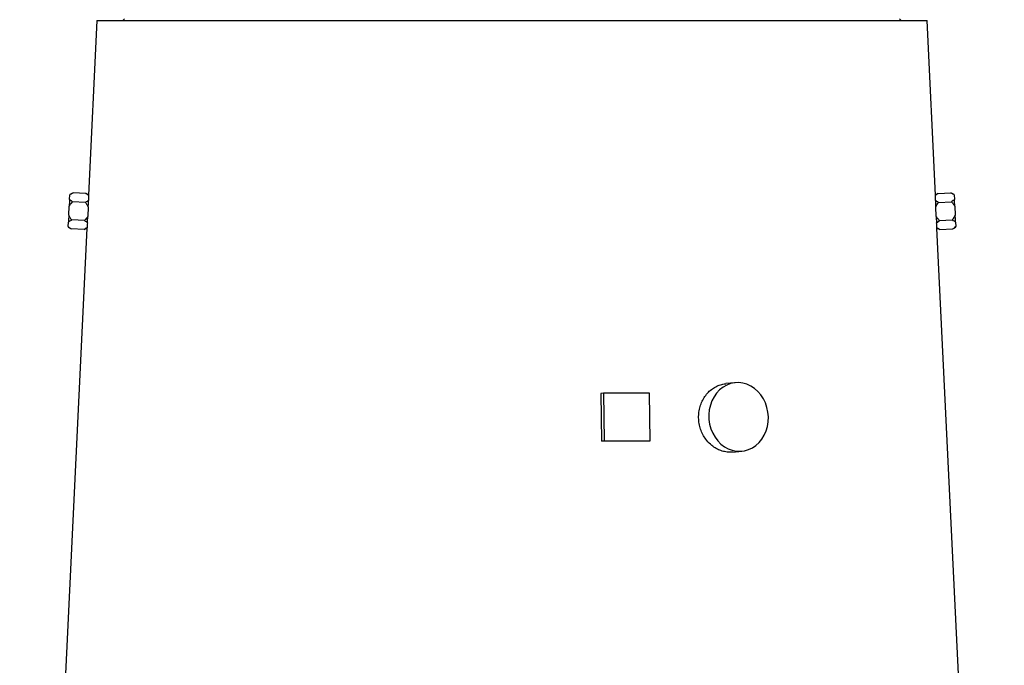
# Model space of a CAD drawing. Header units: millimetres. Extents: x 7 to 914, y 15 to 2075.
# Tile 8 of 9: x 137 to 653, y 1253 to 1591. Entities that reach past the tile are written whole.
import ezdxf

# ---------------------------------------------------------------- set-up
doc = ezdxf.new("R2010")
doc.units = ezdxf.units.MM

msp = doc.modelspace()

# ---------------------------------------------------------------- linework, layer by layer
at = {"color": 7, "linetype": 'Continuous', "lineweight": 25}
for p, q in [((177.89, 1590.98), (173.49, 1499.61)), ((177.89, 1590.98), (612.91, 1590.98)), ((192.4, 1591.98), (191.4, 1590.98)), ((599.4, 1590.98), (598.4, 1591.98)), ((617.3, 1499.59), (612.91, 1590.98)), ((163.53, 1497.41), (163.64, 1499.74)), ((165.33, 1500.87), (163.65, 1500)), ((172.04, 1500.54), (165.33, 1500.87)), ((173.49, 1499.61), (172.04, 1500.54)), ((173.49, 1499.41), (173.49, 1499.5)), ((618.75, 1500.54), (617.29, 1499.61)), ((618.75, 1500.54), (625.46, 1500.87)), ((627.14, 1500), (625.46, 1500.87)), ((627.16, 1499.74), (627.27, 1497.41)), ((163.13, 1489.13), (163.35, 1493.79)), ((171.82, 1495.8), (165.11, 1496.12)), ((173.34, 1493.31), (173.12, 1488.65)), ((617.68, 1488.65), (617.45, 1493.31)), ((618.98, 1495.8), (625.69, 1496.12)), ((627.44, 1493.79), (627.67, 1489.13)), ((171.36, 1486.31), (164.65, 1486.64)), ((617.91, 1485.1), (619.43, 1486.31)), ((619.43, 1486.31), (626.14, 1486.64)), ((172.66, 1482.36), (137.39, 748.98)), ((162.83, 1482.92), (164.42, 1481.89)), ((162.84, 1483.18), (162.95, 1485.51)), ((171.13, 1481.57), (164.42, 1481.89)), ((171.13, 1481.57), (172.66, 1482.36)), ((172.67, 1482.47), (172.68, 1482.56)), ((653.41, 748.98), (618.13, 1482.36)), ((618.13, 1482.36), (619.66, 1481.57)), ((619.66, 1481.57), (626.37, 1481.89)), ((626.37, 1481.89), (627.96, 1482.92)), ((627.84, 1485.51), (627.95, 1483.18)), ((512.42, 1401.38), (507.43, 1400.9)), ((443.34, 1395.98), (441.96, 1395.73)), ((441.96, 1395.73), (442.27, 1370.76)), ((443.34, 1395.98), (443.65, 1371.01)), ((467.49, 1395.98), (443.34, 1395.98)), ((467.8, 1371.01), (467.49, 1395.98)), ((443.65, 1371.01), (442.27, 1370.76)), ((443.65, 1371.01), (467.8, 1371.01)), ((467.8, 1371.01), (466.42, 1370.76)), ((510.87, 1365.06), (515.87, 1365.54))]:
    msp.add_line(p, q, dxfattribs=at)
at = {"color": 7, "linetype": 'Continuous', "lineweight": 25, "flags": 128}
for points in [[(163.53, 1497.41), (163.51, 1497.02), (163.49, 1496.61), (163.47, 1496.18), (163.44, 1495.73), (163.42, 1495.26), (163.4, 1494.79), (163.38, 1494.29), (163.35, 1493.79)], [(163.65, 1500), (163.65, 1499.98), (163.65, 1499.93), (163.64, 1499.85), (163.64, 1499.74)], [(627.16, 1499.74), (627.15, 1499.85), (627.15, 1499.93), (627.14, 1499.98), (627.14, 1500)], [(627.44, 1493.79), (627.42, 1494.29), (627.39, 1494.79), (627.37, 1495.26), (627.35, 1495.73), (627.33, 1496.18), (627.31, 1496.61), (627.29, 1497.02), (627.27, 1497.41)], [(173.35, 1493.5), (173.35, 1493.48), (173.35, 1493.46), (173.35, 1493.43), (173.34, 1493.41), (173.34, 1493.38), (173.34, 1493.36), (173.34, 1493.34), (173.34, 1493.31)], [(617.45, 1493.31), (617.45, 1493.34), (617.45, 1493.36), (617.45, 1493.38), (617.45, 1493.41), (617.45, 1493.43), (617.45, 1493.46), (617.45, 1493.48), (617.44, 1493.5)], [(163.13, 1489.13), (163.1, 1488.62), (163.08, 1488.13), (163.06, 1487.65), (163.03, 1487.19), (163.01, 1486.74), (162.99, 1486.31), (162.97, 1485.9), (162.95, 1485.51)], [(173.12, 1488.65), (173.11, 1488.62), (173.11, 1488.6), (173.11, 1488.58), (173.11, 1488.56), (173.11, 1488.54), (173.11, 1488.51), (173.11, 1488.49), (173.11, 1488.47)], [(617.69, 1488.47), (617.69, 1488.49), (617.68, 1488.51), (617.68, 1488.54), (617.68, 1488.56), (617.68, 1488.58), (617.68, 1488.6), (617.68, 1488.62), (617.68, 1488.65)], [(627.84, 1485.51), (627.82, 1485.9), (627.8, 1486.31), (627.78, 1486.74), (627.76, 1487.19), (627.74, 1487.65), (627.71, 1488.13), (627.69, 1488.62), (627.67, 1489.13)], [(162.84, 1483.18), (162.84, 1483.07), (162.83, 1482.98), (162.83, 1482.94), (162.83, 1482.92)], [(627.96, 1482.92), (627.96, 1482.94), (627.96, 1482.98), (627.96, 1483.07), (627.95, 1483.18)], [(529.74, 1383.46), (529.52, 1385.96), (529.01, 1388.41), (528.21, 1390.77), (527.14, 1392.99), (525.81, 1395.02), (524.26, 1396.82), (522.51, 1398.36), (520.59, 1399.62), (518.55, 1400.56), (516.43, 1401.17), (514.26, 1401.43), (512.09, 1401.34), (509.96, 1400.9), (507.91, 1400.13), (505.98, 1399.03), (504.21, 1397.63), (502.63, 1395.95), (501.28, 1394.03), (500.18, 1391.9), (499.35, 1389.61), (498.81, 1387.2), (498.57, 1384.71), (498.63, 1382.21), (498.99, 1379.72), (499.65, 1377.31), (500.59, 1375.02), (501.79, 1372.89), (503.23, 1370.97), (504.89, 1369.29), (506.73, 1367.89), (508.71, 1366.79), (510.8, 1366.01), (512.95, 1365.58), (515.12, 1365.49), (517.28, 1365.75), (519.38, 1366.36), (521.37, 1367.3), (523.22, 1368.55), (524.9, 1370.1), (526.37, 1371.9), (527.6, 1373.93), (528.56, 1376.15), (529.25, 1378.5), (529.64, 1380.96), (529.74, 1383.46)]]:
    msp.add_lwpolyline(points, dxfattribs=at)
at = {"color": 7, "linetype": 'Continuous', "lineweight": 25}
for centre, major_axis, ratio, start_param, end_param in [((395.91, 1486.2), (222.27, -16.05), 0.576237, 3.163712, 3.183494), ((394.88, 1486.2), (222.27, 16.05), 0.576237, 6.241284, 6.261065), ((395.91, 1467.17), (223.19, -16.11), 0.576237, 3.12745, 3.147172), ((394.88, 1467.17), (223.19, 16.11), 0.576237, 6.277606, 6.297328), ((395.26, 1359.77), (228.63, 2.85), 0.046454, 1.253716, 1.363118)]:
    msp.add_ellipse(centre, major_axis=major_axis, ratio=ratio, start_param=start_param, end_param=end_param, dxfattribs=at)
for points, knots in [([(165.11, 1496.12), (164.82, 1496.31), (164.21, 1496.71), (163.77, 1497.16), (163.53, 1497.41)], [0, 0, 0, 0, 0.4613932, 1, 1, 1, 1]), ([(163.64, 1499.74), (163.86, 1499.95), (164.12, 1500.15), (164.69, 1500.52), (165.01, 1500.7), (165.33, 1500.87)], [0, 0, 0, 0, 0.5, 0.5, 1, 1, 1, 1]), ([(173.45, 1496.87), (172.95, 1496.5), (172.45, 1496.13), (171.82, 1495.8), (171.82, 1495.8)], [0, 0, 0, 0, 0.987532, 1, 1, 1, 1]), ([(172.04, 1500.54), (172.5, 1500.24), (173.03, 1499.87), (173.43, 1499.47), (173.49, 1499.41)], [0, 0, 0, 0, 0.8438672, 1, 1, 1, 1]), ([(173.35, 1493.5), (173.35, 1493.6), (173.39, 1494.62), (173.42, 1495.8), (173.44, 1496.7), (173.45, 1496.87)], [0, 0, 0, 0, 0.075456, 0.827233, 1, 1, 1, 1]), ([(617.3, 1499.41), (617.54, 1499.63), (617.97, 1500.03), (618.51, 1500.39), (618.75, 1500.54)], [0, 0, 0, 0, 0.5615209, 1, 1, 1, 1]), ([(617.3, 1499.59), (617.3, 1499.6), (617.3, 1499.67), (617.3, 1499.53), (617.3, 1499.41)], [0, 0, 0, 0, 0.112115, 1, 1, 1, 1]), ([(617.34, 1496.87), (617.36, 1496.41), (617.38, 1495.41), (617.42, 1494.18), (617.44, 1493.5)], [0, 0, 0, 0, 0.45127, 1, 1, 1, 1]), ([(618.98, 1495.8), (618.67, 1495.97), (618.05, 1496.29), (617.58, 1496.68), (617.34, 1496.87)], [0, 0, 0, 0, 0.506645, 1, 1, 1, 1]), ([(625.46, 1500.87), (625.79, 1500.7), (626.1, 1500.52), (626.68, 1500.15), (626.94, 1499.95), (627.16, 1499.74)], [0, 0, 0, 0, 0.5, 0.5, 1, 1, 1, 1]), ([(627.27, 1497.41), (627.26, 1497.4), (626.86, 1496.94), (626.27, 1496.52), (625.69, 1496.12)], [0, 0, 0, 0, 0.0256255, 1, 1, 1, 1]), ([(163.35, 1493.79), (163.63, 1494.25), (164.14, 1495.08), (164.81, 1495.8), (165.11, 1496.12)], [0, 0, 0, 0, 0.551364, 1, 1, 1, 1]), ([(171.82, 1495.8), (172.1, 1495.43), (172.69, 1494.65), (173.12, 1493.77), (173.34, 1493.31)], [0, 0, 0, 0, 0.4797811, 1, 1, 1, 1]), ([(617.45, 1493.31), (617.89, 1494.13), (618.34, 1494.99), (618.94, 1495.76), (618.98, 1495.8)], [0, 0, 0, 0, 0.944034, 1, 1, 1, 1]), ([(625.69, 1496.12), (626.02, 1495.77), (626.68, 1495.05), (627.19, 1494.21), (627.44, 1493.79)], [0, 0, 0, 0, 0.498163, 1, 1, 1, 1]), ([(162.95, 1485.51), (163.45, 1485.89), (163.97, 1486.29), (164.62, 1486.62), (164.65, 1486.64)], [0, 0, 0, 0, 0.957015, 1, 1, 1, 1]), ([(164.65, 1486.64), (164.37, 1487.01), (163.77, 1487.79), (163.35, 1488.67), (163.13, 1489.13)], [0, 0, 0, 0, 0.480306, 1, 1, 1, 1]), ([(173.12, 1488.65), (172.83, 1488.19), (172.32, 1487.35), (171.66, 1486.64), (171.36, 1486.31)], [0, 0, 0, 0, 0.550906, 1, 1, 1, 1]), ([(171.36, 1486.31), (171.64, 1486.13), (172.22, 1485.74), (172.66, 1485.32), (172.88, 1485.1)], [0, 0, 0, 0, 0.484989, 1, 1, 1, 1]), ([(172.88, 1485.1), (172.89, 1485.24), (172.96, 1486.1), (173.04, 1487.27), (173.1, 1488.32), (173.11, 1488.47)], [0, 0, 0, 0, 0.147481, 0.883814, 1, 1, 1, 1]), ([(619.43, 1486.31), (619.1, 1486.67), (618.44, 1487.39), (617.93, 1488.23), (617.68, 1488.65)], [0, 0, 0, 0, 0.49809, 1, 1, 1, 1]), ([(617.69, 1488.47), (617.72, 1487.99), (617.79, 1486.75), (617.87, 1485.73), (617.91, 1485.1)], [0, 0, 0, 0, 0.388012, 1, 1, 1, 1]), ([(627.67, 1489.13), (627.23, 1488.31), (626.78, 1487.45), (626.18, 1486.68), (626.14, 1486.64)], [0, 0, 0, 0, 0.943896, 1, 1, 1, 1]), ([(626.14, 1486.64), (626.46, 1486.47), (627.1, 1486.13), (627.59, 1485.72), (627.84, 1485.51)], [0, 0, 0, 0, 0.486716, 1, 1, 1, 1]), ([(164.42, 1481.89), (163.98, 1482.19), (163.38, 1482.6), (162.96, 1483.06), (162.84, 1483.18)], [0, 0, 0, 0, 0.729848, 1, 1, 1, 1]), ([(172.68, 1482.56), (172.39, 1482.34), (171.93, 1481.99), (171.35, 1481.69), (171.13, 1481.57)], [0, 0, 0, 0, 0.621919, 1, 1, 1, 1]), ([(618.11, 1482.56), (618.12, 1482.48), (618.13, 1482.34), (618.13, 1482.41), (618.12, 1482.44)], [0, 0, 0, 0, 0.6269427, 1, 1, 1, 1]), ([(619.66, 1481.57), (619.23, 1481.81), (618.66, 1482.12), (618.22, 1482.48), (618.11, 1482.56)], [0, 0, 0, 0, 0.765584, 1, 1, 1, 1]), ([(627.95, 1483.18), (627.68, 1482.91), (627.22, 1482.46), (626.61, 1482.05), (626.37, 1481.89)], [0, 0, 0, 0, 0.607018, 1, 1, 1, 1]), ([(497.46, 1371.18), (496.88, 1371.97), (495.72, 1373.56), (494.45, 1376.29), (493.58, 1379.2), (493.16, 1382.22), (493.21, 1385.25), (493.72, 1388.22), (494.67, 1391.04), (496.03, 1393.64), (497.77, 1395.93), (499.82, 1397.87), (502.14, 1399.38), (504.63, 1400.38), (506.43, 1400.87), (507.37, 1400.88), (507.43, 1400.88)], [0, 0, 0, 0, 0.076547, 0.153091, 0.229647, 0.3062, 0.382596, 0.458992, 0.535345, 0.611695, 0.688241, 0.764786, 0.841465, 0.918141, 0.99468, 1, 1, 1, 1]), ([(510.87, 1365.11), (510.62, 1365.07), (509.52, 1364.9), (507.49, 1365.1), (504.89, 1365.72), (502.38, 1366.87), (499.8, 1368.59), (498.3, 1370.24), (497.46, 1371.18)], [0, 0, 0, 0, 0.051213, 0.230384, 0.409556, 0.58864, 0.767725, 1, 1, 1, 1])]:
    msp.add_open_spline(points, degree=3, knots=knots, dxfattribs=at)

doc.saveas('drawing.dxf')
